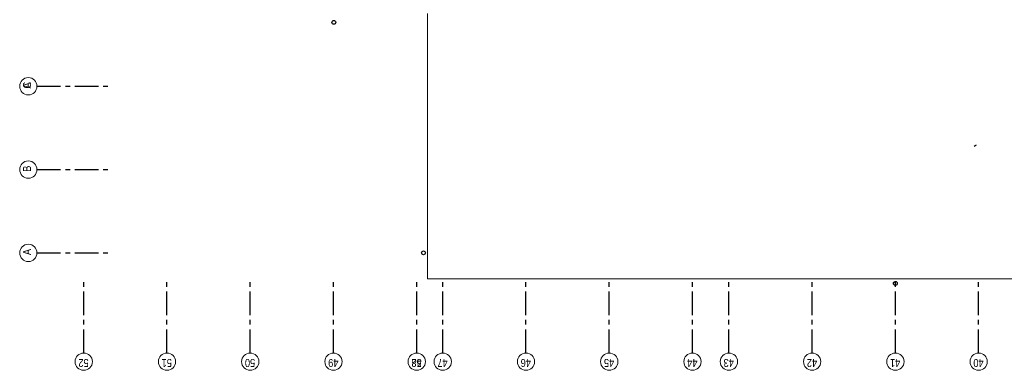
# Model space of a CAD drawing. Header units: millimetres. Extents: x -88840 to 85996, y -16279 to 104709.
# Tile 17 of 184: x -48803 to -27987, y 23474 to 30882. Entities that reach past the tile are written whole.
import ezdxf

# ---------------------------------------------------------------- set-up
doc = ezdxf.new("R2010")
doc.units = ezdxf.units.MM
doc.header["$LTSCALE"] = 400
doc.linetypes.add('CENTER', pattern=[2, 1.25, -0.25, 0.25, -0.25])
doc.layers.add('inlay', color=6, linetype='Continuous')
doc.layers.add('stramien', color=1, linetype='CENTER')
doc.layers.add('None', color=7, linetype='Continuous', lineweight=9)
doc.styles.add('Arial Narrow', font='ARIALN.TTF', dxfattribs={"height": 222.25})

# ---------------------------------------------------------------- blocks, each defined once
blk = doc.blocks.new('HWA')
at = {"layer": 'None', "color": 92, "linetype": 'Continuous', "lineweight": 25}
blk.add_circle((0, -74), 40, dxfattribs=at)

msp = doc.modelspace()

# ---------------------------------------------------------------- linework, layer by layer
at = {"layer": 'inlay'}
msp.add_arc((-33735.61262, 38509.42431), 11494.81798, 296.391812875, 296.670371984, dxfattribs=at)
at = {"layer": 'None', "color": 43, "linetype": 'Continuous', "lineweight": 9}
for p, q in [((-40179.7156, 31015.04674), (-40179.7156, 25405.04674)), ((-40179.7156, 25405.04674), (-15989.7156, 25405.04674))]:
    msp.add_line(p, q, dxfattribs=at)
for centre in [(-48620.86514, 29475.04937), (-48620.86514, 29475.04937), (-48620.86514, 27715.04937), (-48620.86514, 25955.04937), (-47449.7156, 23656.2636), (-45689.7156, 23656.2636), (-43929.7156, 23656.2636), (-42169.7156, 23656.2636), (-40409.7156, 23656.2636), (-40409.7156, 23656.2636), (-39859.7156, 23656.2636), (-38099.7156, 23656.2636), (-36339.7156, 23656.2636), (-34579.7156, 23656.2636), (-33809.7156, 23656.2636), (-32049.7156, 23656.2636), (-30289.7156, 23656.2636), (-28529.7156, 23656.2636)]:
    msp.add_circle(centre, 182.60642, dxfattribs=at)
at = {"layer": 'stramien'}
for p, q in [((-48438.25872, 29475.04937), (-46938.25872, 29475.04937)), ((-48438.25872, 29475.04937), (-46938.25872, 29475.04937)), ((-48438.25872, 27715.04937), (-46938.25872, 27715.04937)), ((-48438.25872, 25955.04937), (-46938.25872, 25955.04937)), ((-47449.7156, 23838.87002), (-47449.7156, 25338.87002)), ((-45689.7156, 23838.87002), (-45689.7156, 25338.87002)), ((-43929.7156, 23838.87002), (-43929.7156, 25338.87002)), ((-42169.7156, 23838.87002), (-42169.7156, 25338.87002)), ((-40409.7156, 23838.87002), (-40409.7156, 25338.87002)), ((-40409.7156, 23838.87002), (-40409.7156, 25338.87002)), ((-39859.7156, 23838.87002), (-39859.7156, 25338.87002)), ((-38099.7156, 23838.87002), (-38099.7156, 25338.87002)), ((-36339.7156, 23838.87002), (-36339.7156, 25338.87002)), ((-34579.7156, 23838.87002), (-34579.7156, 25338.87002)), ((-33809.7156, 23838.87002), (-33809.7156, 25338.87002)), ((-32049.7156, 23838.87002), (-32049.7156, 25338.87002)), ((-30289.7156, 23838.87002), (-30289.7156, 25338.87002)), ((-28529.7156, 23838.87002), (-28529.7156, 25338.87002))]:
    msp.add_line(p, q, dxfattribs=at)

# ---------------------------------------------------------------- block references
at = {"layer": 'None', "color": 7}
for p, rotation in [((-42169.7156, 30898.98738), 5.559059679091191), ((-40191.7156, 25955.04674), 270)]:
    msp.add_blockref('HWA', p, dxfattribs=dict(at, rotation=rotation))
msp.add_blockref('HWA', (-30289.7156, 25385.04674), dxfattribs=at)

# ---------------------------------------------------------------- texts
at = {"layer": 'None', "color": 8, "attachment_point": 1, "style": 'Arial Narrow'}
for s, insert, char_height, rotation in [('C', (-48733.44532, 29428.04593), 169.33333, 90.217245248), ('A', (-48733.44532, 29428.04593), 169.33333, 90.217245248), ('B', (-48733.44532, 27668.04593), 169.33333, 90.217245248), ('A', (-48733.44532, 25908.04593), 169.33333, 90.217245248), ('52', (-47345.71328, 23543.50601), 169.333333, 180), ('51', (-45585.71328, 23543.50601), 169.333333, 180), ('50', (-43825.71328, 23543.50601), 169.333333, 180), ('49', (-42065.71328, 23543.50601), 169.333333, 180), ('48', (-40305.71328, 23543.50601), 169.333333, 180), ('52', (-40305.71328, 23543.50601), 169.333333, 180), ('47', (-39755.71328, 23543.50601), 169.333333, 180), ('46', (-37995.71328, 23543.50601), 169.333333, 180), ('45', (-36235.71328, 23543.50601), 169.333333, 180), ('44', (-34475.71328, 23543.50601), 169.333333, 180), ('43', (-33705.71328, 23543.50601), 169.333333, 180), ('42', (-31945.71328, 23543.50601), 169.333333, 180), ('41', (-30185.71328, 23543.50601), 169.333333, 180), ('40', (-28425.71328, 23543.50601), 169.333333, 180)]:
    msp.add_mtext(s, dxfattribs=dict(at, insert=insert, char_height=char_height, rotation=rotation))

doc.saveas('drawing.dxf')
